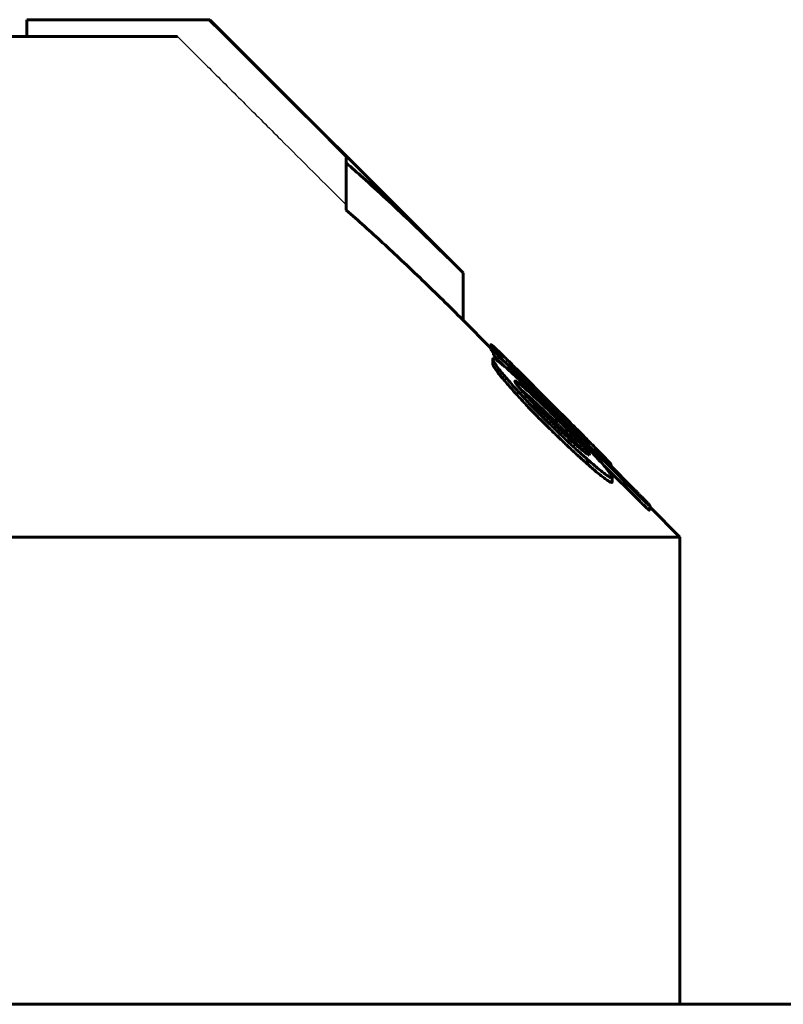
# Model space of a CAD drawing. Header units: millimetres. Extents: x -462 to 920, y -222 to 222.
# Tile 6 of 14: x 20 to 43, y 190 to 220. Entities that reach past the tile are written whole.
import ezdxf

# ---------------------------------------------------------------- set-up
doc = ezdxf.new("R2010")
doc.units = ezdxf.units.MM
doc.linetypes.add('K5LT-1', pattern=[0])
doc.linetypes.add('K5LT_BASIC', pattern=[0])
doc.layers.add('Системный слой (1)', color=7, linetype='Continuous', true_color=0x6c6c6c)

# ---------------------------------------------------------------- blocks, each defined once
blk = doc.blocks.new('U2')
at = {"layer": 'Системный слой (1)', "color": 150, "linetype": 'K5LT_BASIC', "lineweight": 60, "true_color": 0x0080ff}
for p, q in [((34.681, 209.171), (34.721, 209.131)), ((37.725, 206.141), (38.798, 205.071))]:
    blk.add_line(p, q, dxfattribs=at)
blk = doc.blocks.new('U8')
at = {"layer": 'Системный слой (1)', "color": 150, "linetype": 'K5LT_BASIC', "lineweight": 60, "true_color": 0x0080ff}
for p, q in [((36.776, 206.928), (36.605, 207.108)), ((36.942, 206.752), (36.776, 206.928)), ((37.097, 206.583), (36.942, 206.752))]:
    blk.add_line(p, q, dxfattribs=at)
blk = doc.blocks.new('U12')
at = {"layer": 'Системный слой (1)', "color": 150, "linetype": 'K5LT_BASIC', "lineweight": 60, "true_color": 0x0080ff}
for p, q in [((34.337, 209.663), (33.5, 210.5)), ((40, 204), (39.105, 204.895))]:
    blk.add_line(p, q, dxfattribs=at)
blk = doc.blocks.new('U20')
at = {"layer": 'Системный слой (1)', "color": 150, "linetype": 'K5LT_BASIC', "lineweight": 60, "true_color": 0x0080ff}
for p, q in [((35.57, 208.121), (35.241, 208.412)), ((35.932, 207.779), (35.57, 208.121)), ((36.298, 207.419), (35.932, 207.779))]:
    blk.add_line(p, q, dxfattribs=at)
blk = doc.blocks.new('U21')
at = {"layer": 'Системный слой (1)', "color": 150, "linetype": 'K5LT_BASIC', "lineweight": 60, "true_color": 0x0080ff}
for p, q in [((37.935, 206.164), (37.937, 206.16)), ((37.937, 206.16), (37.938, 206.158)), ((37.938, 206.158), (37.938, 206.156))]:
    blk.add_line(p, q, dxfattribs=at)
blk = doc.blocks.new('U24')
at = {"layer": 'Системный слой (1)', "color": 150, "linetype": 'K5LT_BASIC', "lineweight": 60, "true_color": 0x0080ff}
for p, q in [((34.337, 209.621), (34.345, 209.605)), ((34.345, 209.605), (34.371, 209.572)), ((34.371, 209.572), (34.412, 209.524))]:
    blk.add_line(p, q, dxfattribs=at)

msp = doc.modelspace()

# ---------------------------------------------------------------- linework, layer by layer
at = {"layer": 'Системный слой (1)', "color": 150, "linetype": 'K5LT_BASIC', "lineweight": 60, "true_color": 0x0080ff}
for p, q in [((25.855, 219.5), (20.425, 219.5)), ((20.425, 219), (20.425, 219.5)), ((25.855, 219.5), (25.914, 219.5)), ((33.5, 211.914), (25.914, 219.5)), ((1.75, 219), (24.939, 219)), ((30, 215.211), (30, 215.363)), ((30, 213.797), (30, 215.211)), ((33.5, 210.5), (33.5, 211.914)), ((34.337, 209.621), (34.337, 209.763)), ((34.412, 209.6), (34.412, 209.612)), ((34.412, 209.459), (34.412, 209.6)), ((34.391, 209.184), (34.391, 209.326)), ((34.681, 209.366), (34.681, 209.367)), ((34.937, 209.151), (34.937, 209.175)), ((34.555, 208.913), (34.555, 209.055)), ((35.128, 208.548), (35.128, 208.643)), ((35.776, 208.365), (36.066, 208.075)), ((36.052, 208), (35.909, 208.143)), ((36.066, 208.075), (36.335, 207.805)), ((36.209, 207.725), (36.298, 207.639)), ((36.25, 207.804), (36.25, 207.881)), ((36.298, 207.419), (36.298, 207.561)), ((36.605, 207.108), (36.605, 207.249)), ((37.185, 206.919), (37.185, 206.916)), ((37.232, 206.179), (37.232, 206.321)), ((37.287, 206.48), (37.287, 206.455)), ((37.809, 206.248), (37.897, 206.16)), ((37.897, 206.16), (38.583, 205.476)), ((37.935, 206.173), (37.935, 206.17)), ((37.935, 206.123), (37.935, 206.17)), ((37.938, 206.119), (37.938, 206.156)), ((37.969, 205.651), (37.969, 205.792)), ((39.105, 204.933), (39.105, 204.932)), ((39.105, 204.791), (39.105, 204.932)), ((-40, 204), (40, 204)), ((40, 190), (40, 204)), ((404.9, 190), (-404.9, 190))]:
    msp.add_line(p, q, dxfattribs=at)
at = {"layer": 'Системный слой (1)', "color": 7, "linetype": 'K5LT-1'}
for points, knots in [([(30, 215.363), (28.833, 216.528), (27.452, 217.907), (26.07, 219.286), (25.855, 219.5)], [0, 0, 0, 0, 1.650023, 1.954023, 1.954023, 1.954023, 1.954023]), ([(24.939, 219), (25.258, 218.681), (25.937, 218.004), (26.967, 216.976), (28.334, 215.612), (29.343, 214.605), (30, 213.949)], [0, 0, 0, 0, 1.276408, 2.707342, 4.113524, 6.73638, 6.73638, 6.73638, 6.73638])]:
    msp.add_open_spline(points, degree=3, knots=knots, dxfattribs=at)
at = {"layer": 'Системный слой (1)', "color": 150, "linetype": 'K5LT_BASIC', "lineweight": 60, "true_color": 0x0080ff}
for points, knots in [([(33.5, 211.914), (32.968, 212.446), (31.976, 213.415), (30.802, 214.5), (30.166, 215.065), (30, 215.211)], [0, 0, 0, 0, 2.785493, 5.164573, 6, 6, 6, 6]), ([(30, 213.797), (30.366, 213.475), (30.921, 212.976), (31.678, 212.272), (32.484, 211.505), (33.096, 210.904), (33.5, 210.5)], [0, 0, 0, 0, 2.151751, 3.2806, 4.526654, 7, 7, 7, 7]), ([(34.879, 209.257), (34.788, 209.347), (34.681, 209.452), (34.545, 209.582), (34.464, 209.659), (34.397, 209.72), (34.361, 209.75), (34.341, 209.765), (34.337, 209.765), (34.337, 209.763)], [0, 0, 0, 0, 3.323137, 4.054228, 5.836909, 7.201659, 8.167334, 9.009074, 10, 10, 10, 10]), ([(34.337, 209.763), (34.337, 209.76), (34.341, 209.753), (34.358, 209.729), (34.389, 209.691), (34.447, 209.624), (34.543, 209.517), (34.626, 209.427), (34.681, 209.367)], [0, 0, 0, 0, 1.268083, 1.846967, 3.129028, 4.783434, 6.323459, 9, 9, 9, 9]), ([(34.681, 209.366), (34.65, 209.397), (34.611, 209.436), (34.569, 209.476), (34.55, 209.494), (34.529, 209.515), (34.503, 209.538), (34.477, 209.562), (34.454, 209.581), (34.43, 209.601), (34.418, 209.609), (34.412, 209.612)], [0, 0, 0, 0, 3.166019, 3.76531, 4.307328, 5.112398, 6.110828, 7.270967, 8.489876, 9.607573, 12, 12, 12, 12]), ([(34.412, 209.6), (34.434, 209.576), (34.476, 209.528), (34.541, 209.458), (34.608, 209.387), (34.655, 209.339), (34.681, 209.313)], [0, 0, 0, 0, 2.149024, 3.89806, 5.313071, 7, 7, 7, 7]), ([(34.412, 209.459), (34.434, 209.434), (34.476, 209.387), (34.541, 209.316), (34.608, 209.246), (34.655, 209.197), (34.681, 209.171)], [0, 0, 0, 0, 2.149024, 3.89806, 5.313071, 7, 7, 7, 7]), ([(35.759, 208.169), (35.679, 208.247), (35.523, 208.396), (35.3, 208.608), (35.104, 208.79), (34.928, 208.951), (34.79, 209.073), (34.675, 209.171), (34.587, 209.242), (34.511, 209.297), (34.457, 209.331), (34.409, 209.351), (34.393, 209.343), (34.391, 209.328), (34.391, 209.326)], [0, 0, 0, 0, 2.001883, 3.835557, 5.508742, 6.953374, 8.455085, 9.301084, 10.406075, 11.35307, 12.243666, 13.119069, 14.711962, 15, 15, 15, 15]), ([(34.391, 209.326), (34.391, 209.314), (34.403, 209.282), (34.454, 209.193), (34.512, 209.112), (34.555, 209.055)], [0, 0, 0, 0, 1.831548, 3.285055, 6, 6, 6, 6]), ([(34.391, 209.184), (34.391, 209.172), (34.403, 209.14), (34.454, 209.052), (34.512, 208.97), (34.555, 208.913)], [0, 0, 0, 0, 1.831548, 3.285055, 6, 6, 6, 6]), ([(35.776, 208.365), (35.67, 208.47), (35.49, 208.65), (35.218, 208.922), (35.024, 209.114), (34.906, 209.23), (34.879, 209.257)], [0, 0, 0, 0, 2.418259, 4.127674, 6.330572, 7, 7, 7, 7]), ([(34.937, 209.175), (34.933, 209.178), (34.927, 209.182), (34.919, 209.188), (34.912, 209.193), (34.908, 209.196), (34.905, 209.197), (34.903, 209.198), (34.903, 209.198), (34.903, 209.197)], [0, 0, 0, 0, 2.512746, 4.31796, 6.316921, 7.775851, 8.785342, 9.49352, 10, 10, 10, 10]), ([(35.909, 208.143), (35.825, 208.228), (35.713, 208.341), (35.543, 208.514), (35.424, 208.635), (35.285, 208.778), (35.196, 208.871), (35.11, 208.962), (35.06, 209.014), (35.015, 209.063), (34.978, 209.104), (34.943, 209.144), (34.917, 209.175), (34.905, 209.191), (34.903, 209.196), (34.903, 209.197)], [0, 0, 0, 0, 3.196409, 4.187222, 6.481063, 7.786078, 9.721255, 10.161646, 11.621403, 12.038968, 12.563355, 13.767353, 14.539504, 15.308738, 16, 16, 16, 16]), ([(36.25, 207.881), (36.152, 207.979), (36.022, 208.109), (35.803, 208.328), (35.656, 208.474), (35.459, 208.669), (35.339, 208.788), (35.197, 208.927), (35.088, 209.033), (34.992, 209.125), (34.947, 209.166), (34.937, 209.175)], [0, 0, 0, 0, 2.505323, 3.304172, 5.573791, 6.266122, 8.401698, 8.744245, 10.185018, 11.540199, 12, 12, 12, 12]), ([(34.555, 209.055), (34.625, 208.968), (34.747, 208.82), (34.94, 208.597), (35.143, 208.371), (35.339, 208.16), (35.526, 207.963), (35.758, 207.724), (35.955, 207.527), (36.1, 207.385)], [0, 0, 0, 0, 1.843537, 2.97405, 4.174793, 5.917118, 6.640563, 7.549314, 10, 10, 10, 10]), ([(34.555, 208.913), (34.625, 208.827), (34.747, 208.679), (34.94, 208.456), (35.143, 208.229), (35.339, 208.018), (35.526, 207.822), (35.758, 207.583), (35.955, 207.386), (36.1, 207.244)], [0, 0, 0, 0, 1.843537, 2.97405, 4.174793, 5.917118, 6.640563, 7.549314, 10, 10, 10, 10]), ([(35.128, 208.643), (35.111, 208.653), (35.091, 208.665), (35.07, 208.673), (35.059, 208.674), (35.056, 208.669), (35.056, 208.666)], [0, 0, 0, 0, 2.938772, 3.851431, 5.51168, 7, 7, 7, 7]), ([(35.759, 207.853), (35.689, 207.925), (35.558, 208.063), (35.415, 208.217), (35.307, 208.337), (35.249, 208.402), (35.184, 208.478), (35.147, 208.524), (35.113, 208.567), (35.09, 208.599), (35.067, 208.634), (35.057, 208.656), (35.056, 208.664), (35.056, 208.666)], [0, 0, 0, 0, 3.140996, 5.93946, 6.749985, 8.565321, 9.000165, 10.510641, 10.961022, 11.557246, 12.572518, 13.638732, 14, 14, 14, 14]), ([(36.298, 207.561), (36.196, 207.662), (36.022, 207.833), (35.816, 208.032), (35.689, 208.152), (35.603, 208.232), (35.483, 208.343), (35.349, 208.463), (35.218, 208.573), (35.155, 208.622), (35.128, 208.643)], [0, 0, 0, 0, 2.708909, 4.564525, 5.429396, 6.103885, 6.86024, 8.714311, 9.931882, 11, 11, 11, 11]), ([(36.192, 207.745), (36.188, 207.749), (36.167, 207.769), (36.089, 207.846), (35.949, 207.983), (35.825, 208.105), (35.759, 208.169)], [0, 0, 0, 0, 0.21011, 0.989382, 3.804876, 7, 7, 7, 7]), ([(36.052, 208), (36.126, 207.927), (36.262, 207.792), (36.497, 207.56), (36.658, 207.404), (36.755, 207.31)], [0, 0, 0, 0, 1.871198, 3.445413, 6, 6, 6, 6]), ([(35.759, 207.853), (35.811, 207.798), (35.923, 207.683), (36.039, 207.568), (36.1, 207.508)], [0, 0, 0, 0, 2.369705, 5, 5, 5, 5]), ([(36.209, 207.725), (36.209, 207.726), (36.209, 207.727), (36.206, 207.73), (36.203, 207.733), (36.198, 207.738), (36.195, 207.742), (36.192, 207.745)], [0, 0, 0, 0, 2.215334, 3.091397, 4.634629, 5.534352, 8, 8, 8, 8]), ([(37.185, 206.919), (37.185, 206.921), (37.18, 206.929), (37.159, 206.954), (37.126, 206.99), (37.083, 207.036), (37.032, 207.089), (36.983, 207.14), (36.909, 207.216), (36.825, 207.301), (36.699, 207.429), (36.54, 207.59), (36.376, 207.755), (36.276, 207.855), (36.25, 207.881)], [0, 0, 0, 0, 1.056316, 1.900876, 2.671768, 3.804689, 4.528098, 5.308655, 6.155829, 7.809063, 8.797381, 11.205203, 13.999692, 15, 15, 15, 15]), ([(37.539, 206.595), (37.432, 206.704), (37.252, 206.886), (37.019, 207.121), (36.835, 207.306), (36.67, 207.471), (36.497, 207.643), (36.389, 207.751), (36.335, 207.805)], [0, 0, 0, 0, 2.602905, 4.261046, 5.304934, 6.703508, 7.852297, 9, 9, 9, 9]), ([(36.1, 207.508), (36.187, 207.423), (36.303, 207.309), (36.483, 207.135), (36.612, 207.013), (36.773, 206.864), (36.888, 206.761), (37.005, 206.659), (37.084, 206.593), (37.157, 206.536), (37.204, 206.502), (37.251, 206.472), (37.275, 206.459), (37.287, 206.455)], [0, 0, 0, 0, 2.723199, 3.570208, 5.547379, 6.68944, 8.580364, 9.192294, 10.6197, 11.40772, 12.16309, 12.864209, 14, 14, 14, 14]), ([(36.1, 207.385), (36.198, 207.289), (36.392, 207.1), (36.681, 206.824), (36.963, 206.563), (37.144, 206.399), (37.232, 206.321)], [0, 0, 0, 0, 1.812072, 3.593272, 5.310134, 7, 7, 7, 7]), ([(37.648, 206.229), (37.508, 206.383), (37.285, 206.625), (36.836, 207.097), (36.525, 207.413), (36.298, 207.639)], [0, 0, 0, 0, 2.148052, 3.219622, 6, 6, 6, 6]), ([(36.605, 207.249), (36.556, 207.299), (36.489, 207.367), (36.402, 207.454), (36.353, 207.504), (36.318, 207.54), (36.303, 207.556), (36.298, 207.561)], [0, 0, 0, 0, 3.796103, 5.240704, 6.761289, 7.604899, 8, 8, 8, 8]), ([(36.605, 207.108), (36.556, 207.157), (36.489, 207.225), (36.402, 207.313), (36.353, 207.362), (36.318, 207.398), (36.303, 207.414), (36.298, 207.419)], [0, 0, 0, 0, 3.796103, 5.240704, 6.761289, 7.604899, 8, 8, 8, 8]), ([(36.1, 207.244), (36.198, 207.148), (36.392, 206.958), (36.681, 206.683), (36.963, 206.421), (37.144, 206.258), (37.232, 206.179)], [0, 0, 0, 0, 1.812072, 3.593272, 5.310134, 7, 7, 7, 7]), ([(37.287, 206.48), (37.287, 206.484), (37.283, 206.494), (37.269, 206.518), (37.247, 206.548), (37.22, 206.582), (37.184, 206.625), (37.137, 206.679), (37.065, 206.76), (36.97, 206.864), (36.851, 206.991), (36.729, 207.12), (36.644, 207.208), (36.605, 207.249)], [0, 0, 0, 0, 0.808228, 1.634991, 2.32156, 3.104804, 3.863879, 4.856624, 6.067678, 7.999807, 9.935399, 12.115742, 14, 14, 14, 14]), ([(36.755, 207.31), (36.801, 207.266), (36.887, 207.184), (36.983, 207.094), (37.054, 207.028), (37.102, 206.984), (37.143, 206.947), (37.167, 206.926), (37.181, 206.916), (37.185, 206.915), (37.185, 206.916)], [0, 0, 0, 0, 2.617548, 4.950478, 5.810805, 7.301114, 8.438453, 9.332207, 10.13673, 11, 11, 11, 11]), ([(37.935, 206.173), (37.935, 206.175), (37.921, 206.194), (37.878, 206.243), (37.831, 206.293), (37.785, 206.342), (37.691, 206.44), (37.603, 206.53), (37.539, 206.595)], [0, 0, 0, 0, 1.602993, 3.296068, 3.873216, 4.883372, 6.0999, 9, 9, 9, 9]), ([(37.232, 206.321), (37.322, 206.244), (37.465, 206.122), (37.615, 206), (37.726, 205.914), (37.796, 205.863), (37.861, 205.819), (37.902, 205.795), (37.938, 205.779), (37.963, 205.775), (37.969, 205.784), (37.969, 205.792)], [0, 0, 0, 0, 2.923285, 4.715447, 5.443341, 7.234791, 7.761387, 8.813304, 9.737061, 10.71095, 12, 12, 12, 12]), ([(37.969, 205.792), (37.969, 205.8), (37.965, 205.817), (37.946, 205.854), (37.919, 205.895), (37.883, 205.946), (37.843, 205.998), (37.77, 206.088), (37.701, 206.169), (37.648, 206.229)], [0, 0, 0, 0, 1.510628, 2.502883, 3.928572, 4.910374, 5.996699, 7.175337, 10, 10, 10, 10]), ([(37.809, 206.248), (37.809, 206.248), (37.808, 206.248), (37.807, 206.25), (37.805, 206.252), (37.802, 206.255), (37.797, 206.26), (37.788, 206.269), (37.775, 206.282), (37.733, 206.324), (37.696, 206.361), (37.666, 206.392)], [0, 0, 0, 0, 0.151054, 0.259161, 0.475123, 0.683158, 1.049633, 1.719723, 2.90153, 4.421622, 12, 12, 12, 12]), ([(37.666, 206.392), (37.698, 206.362), (37.747, 206.318), (37.814, 206.259), (37.858, 206.221), (37.889, 206.197), (37.908, 206.182), (37.929, 206.168), (37.935, 206.167), (37.935, 206.17)], [0, 0, 0, 0, 1.939633, 3.083508, 4.848223, 5.908439, 6.694048, 7.636489, 10, 10, 10, 10]), ([(37.232, 206.179), (37.322, 206.102), (37.465, 205.981), (37.615, 205.859), (37.726, 205.773), (37.796, 205.721), (37.861, 205.678), (37.902, 205.653), (37.938, 205.637), (37.963, 205.634), (37.969, 205.642), (37.969, 205.651)], [0, 0, 0, 0, 2.923285, 4.715447, 5.443341, 7.234791, 7.761387, 8.813304, 9.737061, 10.71095, 12, 12, 12, 12]), ([(39.05, 204.999), (39.034, 205.017), (39.001, 205.053), (38.941, 205.115), (38.869, 205.189), (38.787, 205.271), (38.689, 205.37), (38.623, 205.436), (38.583, 205.476)], [0, 0, 0, 0, 1.34995, 2.281421, 3.617318, 5.469953, 6.785782, 9, 9, 9, 9]), ([(38.798, 205.213), (38.83, 205.181), (38.875, 205.136), (38.927, 205.086), (38.959, 205.056), (38.991, 205.027), (39.023, 204.998), (39.052, 204.973), (39.081, 204.949), (39.097, 204.937), (39.105, 204.932)], [0, 0, 0, 0, 2.625993, 3.611412, 4.368625, 5.376753, 6.546526, 7.778856, 8.924314, 11, 11, 11, 11]), ([(38.798, 205.071), (38.83, 205.039), (38.875, 204.995), (38.927, 204.945), (38.959, 204.915), (38.991, 204.886), (39.023, 204.856), (39.052, 204.832), (39.081, 204.807), (39.097, 204.796), (39.105, 204.791)], [0, 0, 0, 0, 2.625993, 3.611412, 4.368625, 5.376753, 6.546526, 7.778856, 8.924314, 11, 11, 11, 11]), ([(39.105, 204.933), (39.105, 204.934), (39.104, 204.935), (39.1, 204.94), (39.095, 204.947), (39.084, 204.96), (39.069, 204.978), (39.055, 204.993), (39.05, 204.999)], [0, 0, 0, 0, 0.659941, 1.593255, 2.707914, 3.739806, 6.984148, 9, 9, 9, 9])]:
    msp.add_open_spline(points, degree=3, knots=knots, dxfattribs=at)
msp.add_open_spline([(38.798, 205.213), (37.426, 206.58), (36.054, 207.946), (34.681, 209.313)], degree=3, dxfattribs=at)

# ---------------------------------------------------------------- block references
at = {"layer": 'Системный слой (1)'}
for name in ['U12', 'U24', 'U2', 'U20', 'U8', 'U21']:
    msp.add_blockref(name, (0, 0), dxfattribs=at)

doc.saveas('drawing.dxf')
